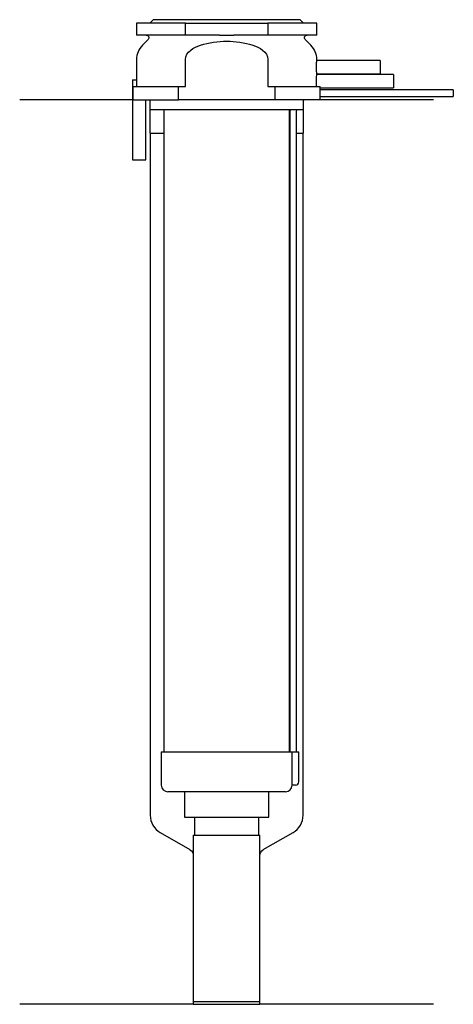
# Model space of a CAD drawing. Header units: millimetres. Extents: x 27 to 91, y 137 to 284.
import ezdxf

# ---------------------------------------------------------------- set-up
doc = ezdxf.new("R2010")
doc.units = ezdxf.units.MM
doc.layers.add('201', color=7, linetype='Continuous')
doc.layers.add('30', color=7, linetype='Continuous')

msp = doc.modelspace()

# ---------------------------------------------------------------- linework, layer by layer
at = {"layer": '201', "color": 113}
for p, q in [((43.43, 272.31), (26.53, 272.31)), ((45.93, 272.31), (46.03, 272.21)), ((46.03, 272.21), (46.03, 267.31)), ((69.03, 272.21), (69.13, 272.31)), ((69.03, 267.31), (69.03, 272.21)), ((88.53, 272.31), (71.53, 272.31)), ((46.03, 267.31), (46.08, 267.31)), ((46.08, 267.31), (48.13, 267.31)), ((46.08, 267.31), (46.08, 165)), ((66.93, 267.31), (66.98, 267.31)), ((67.98, 267.31), (68.98, 267.31)), ((68.98, 267.31), (69.03, 267.31)), ((68.98, 165), (68.98, 267.31)), ((47.58, 162.41), (52.03, 159.84)), ((63.02, 159.84), (67.48, 162.41)), ((52.53, 158.97), (52.53, 136.65)), ((62.52, 136.65), (62.52, 158.97)), ((52.53, 136.65), (26.53, 136.65)), ((52.53, 136.65), (62.52, 136.65)), ((88.53, 136.65), (62.52, 136.65))]:
    msp.add_line(p, q, dxfattribs=at)
for centre, start, end in [((49.08, 165), 180, 240), ((65.98, 165), -60, 0)]:
    msp.add_arc(centre, 3, start, end, dxfattribs=at)
at = {"layer": '201', "color": 113, "extrusion": (0, 0, -1)}
for centre, start, end in [((-51.53, 158.97), 120, 180), ((-63.52, 158.97), 0, 60)]:
    msp.add_arc(centre, 1, start, end, dxfattribs=at)
at = {"layer": '30', "color": 113}
for p, q in [((51.34, 283.81), (44.03, 283.81)), ((44.03, 283.81), (44.03, 282.01)), ((46.53, 284.31), (46.03, 283.81)), ((68.53, 284.31), (46.53, 284.31)), ((51.34, 282.01), (51.34, 283.81)), ((51.34, 283.81), (63.71, 283.81)), ((71.03, 283.81), (63.71, 283.81)), ((63.71, 283.81), (63.71, 282.01)), ((69.03, 283.81), (68.53, 284.31)), ((71.03, 282.01), (71.03, 283.81)), ((51.34, 282.01), (44.03, 282.01)), ((45.76, 281.33), (44.9, 280.48)), ((56.43, 282.01), (51.34, 282.01)), ((63.71, 282.01), (58.62, 282.01)), ((71.03, 282.01), (63.71, 282.01)), ((70.15, 280.48), (69.29, 281.33)), ((44.03, 278.35), (44.03, 275.31)), ((51.34, 274.31), (51.34, 278.35)), ((63.71, 278.35), (63.71, 274.31)), ((80.53, 278.21), (71.02, 278.21)), ((71.03, 278.2), (71.03, 278.35)), ((80.53, 278.21), (80.53, 276.21)), ((71.03, 276.1), (71.03, 276.21)), ((71.03, 276.21), (80.53, 276.21)), ((43.43, 275.31), (44.06, 275.31)), ((43.43, 275.31), (43.43, 263.31)), ((44.06, 274.31), (44.06, 275.31)), ((82.53, 276.11), (71.02, 276.11)), ((82.53, 276.11), (82.53, 274.11)), ((43.53, 274.31), (50.31, 274.31)), ((43.53, 272.31), (43.53, 274.31)), ((50.31, 274.31), (51.34, 274.31)), ((50.31, 272.31), (50.31, 274.31)), ((63.71, 274.31), (64.74, 274.31)), ((64.74, 274.31), (71.51, 274.31)), ((64.74, 274.31), (64.74, 272.31)), ((71.53, 273.81), (71.53, 274.11)), ((71.53, 274.11), (82.53, 274.11)), ((91.48, 273.81), (71.53, 273.81)), ((91.48, 273.81), (91.48, 272.81)), ((43.53, 272.31), (50.31, 272.31)), ((45.43, 263.31), (45.43, 272.31)), ((46.03, 272.31), (46.03, 270.81)), ((64.74, 272.31), (50.31, 272.31)), ((71.53, 272.31), (64.74, 272.31)), ((69.03, 270.81), (69.03, 272.31)), ((71.53, 272.31), (71.53, 272.81)), ((71.53, 272.81), (91.48, 272.81)), ((69.03, 270.81), (46.03, 270.81)), ((48.13, 270.81), (48.13, 174.51)), ((66.93, 174.51), (66.93, 270.81)), ((66.98, 270.31), (66.98, 174.51)), ((67.98, 174.51), (67.98, 270.31)), ((43.43, 263.31), (45.43, 263.31)), ((47.73, 174.51), (47.73, 169.51)), ((47.73, 174.51), (67.29, 174.51)), ((67.29, 174.51), (68.33, 174.51)), ((67.29, 174.51), (67.29, 170.01)), ((68.33, 170.01), (68.33, 174.51)), ((66.33, 168.51), (48.73, 168.51)), ((51.23, 168.51), (51.23, 164.69)), ((63.83, 164.69), (63.83, 168.51)), ((67.83, 169.51), (67.32, 169.51)), ((51.23, 164.69), (63.83, 164.69)), ((52.72, 164.69), (52.72, 161.99)), ((62.33, 161.99), (62.33, 164.69)), ((52.53, 161.99), (52.53, 137.09)), ((52.53, 161.99), (62.52, 161.99)), ((62.52, 137.09), (62.52, 161.99)), ((52.53, 137.09), (62.52, 137.09))]:
    msp.add_line(p, q, dxfattribs=at)
at = {"layer": '30', "color": 113, "extrusion": (0, 0, -1)}
for centre, radius, start, end in [((-45.48, 281.61), 0.4, 90, 225), ((-69.58, 281.61), 0.4, -45, 90), ((-70.48, 270.31), 2.5, 0, 11.5426)]:
    msp.add_arc(centre, radius, start, end, dxfattribs=at)
at = {"layer": '30', "color": 113}
for centre, radius, start, end in [((47.03, 278.35), 3, 135, 180), ((68.03, 278.35), 3, 0, 45), ((70.48, 270.31), 3.5, 171.7737, 180), ((67.83, 170.01), 0.5, -90, 0), ((48.73, 169.51), 1, 180, 270), ((66.33, 169.51), 1, -90, 0)]:
    msp.add_arc(centre, radius, start, end, dxfattribs=at)
for points, knots in [([(53.61, 280.48), (54.88, 280.87), (56.2, 281.1), (58.86, 281.1), (60.17, 280.87), (61.44, 280.48)], [0, 0, 0, 0, 0.5, 0.5, 1, 1, 1, 1]), ([(56.43, 282.01), (56.79, 282.01), (57.16, 282.01), (57.57, 282.01), (57.61, 282.01), (57.7, 282.01), (57.84, 282.01), (57.98, 282.01), (58.25, 282.01), (58.44, 282.01), (58.62, 282.01)], [0, 0, 0, 0, 0.5, 0.5, 0.5625, 0.5625, 0.625, 0.75, 0.75, 1, 1, 1, 1]), ([(51.34, 278.35), (51.34, 278.91), (51.7, 279.41), (52.57, 280.09), (53.09, 280.31), (53.61, 280.48)], [0, 0, 0, 0, 0.5, 0.5, 1, 1, 1, 1]), ([(61.44, 280.48), (61.96, 280.31), (62.48, 280.09), (63.35, 279.41), (63.71, 278.91), (63.71, 278.35)], [0, 0, 0, 0, 0.5, 0.5, 1, 1, 1, 1]), ([(71.03, 276.21), (71.03, 276.22), (71.02, 276.22), (71.02, 276.24), (71.02, 276.26), (71.02, 276.31), (71.02, 276.35), (71.01, 276.42), (71.01, 276.46), (71, 276.55), (71, 276.6), (71, 276.71), (71, 276.77), (70.99, 276.89), (70.99, 276.95), (70.99, 277.08), (70.99, 277.15), (70.99, 277.28), (70.99, 277.34), (70.99, 277.47), (70.99, 277.53), (71, 277.66), (71, 277.71), (71, 277.82), (71, 277.87), (71.01, 277.97), (71.01, 278.01), (71.02, 278.08), (71.02, 278.11), (71.02, 278.16), (71.02, 278.18), (71.02, 278.2), (71.02, 278.21), (71.03, 278.21), (71.03, 278.21), (71.03, 278.22)], [0, 0, 0, 0, 0.062498, 0.062498, 0.124996, 0.124996, 0.187494, 0.187494, 0.249992, 0.249992, 0.31249, 0.31249, 0.374988, 0.374988, 0.437486, 0.437486, 0.499984, 0.499984, 0.562482, 0.562482, 0.62498, 0.62498, 0.687478, 0.687478, 0.749976, 0.749976, 0.812474, 0.812474, 0.874972, 0.874972, 0.93747, 0.93747, 0.999968, 0.999968, 1, 1, 1, 1]), ([(71.01, 274.31), (71.01, 274.34), (71.01, 274.38), (71, 274.45), (71, 274.49), (71, 274.58), (71, 274.62), (70.99, 274.72), (70.99, 274.76), (70.99, 274.86), (70.99, 274.92), (70.99, 275.02), (70.99, 275.07), (70.99, 275.17), (70.99, 275.23), (70.99, 275.33), (70.99, 275.38), (70.99, 275.48), (70.99, 275.53), (71, 275.62), (71, 275.66), (71.01, 275.79), (71.01, 275.86), (71.01, 275.95), (71.02, 275.98), (71.02, 276.03), (71.02, 276.05), (71.02, 276.08), (71.02, 276.09), (71.02, 276.11), (71.03, 276.11), (71.03, 276.12)], [0, 0, 0, 0, 0.06253, 0.06253, 0.12506, 0.12506, 0.18759, 0.18759, 0.250121, 0.250121, 0.312651, 0.312651, 0.375181, 0.375181, 0.437711, 0.437711, 0.500241, 0.500241, 0.562771, 0.562771, 0.625301, 0.625301, 0.750362, 0.750362, 0.812892, 0.812892, 0.875422, 0.875422, 0.937952, 0.937952, 1, 1, 1, 1]), ([(71.53, 274.11), (71.52, 274.13), (71.52, 274.2), (71.52, 274.25), (71.51, 274.31)], [0, 0, 0, 0, 0.500941, 1, 1, 1, 1]), ([(71.53, 272.81), (71.52, 272.83), (71.52, 272.84), (71.52, 272.86), (71.52, 272.88), (71.52, 272.92), (71.52, 272.94), (71.52, 273.01), (71.52, 273.06), (71.52, 273.18), (71.52, 273.25), (71.52, 273.35), (71.52, 273.38), (71.52, 273.44), (71.52, 273.47), (71.52, 273.53), (71.52, 273.56), (71.52, 273.62), (71.52, 273.64), (71.52, 273.69), (71.52, 273.71), (71.52, 273.75), (71.52, 273.76), (71.52, 273.79), (71.52, 273.8), (71.53, 273.81), (71.53, 273.81)], [0, 0, 0, 0, 0.124994, 0.124994, 0.187492, 0.187492, 0.249989, 0.249989, 0.374983, 0.374983, 0.499978, 0.499978, 0.562475, 0.562475, 0.624972, 0.624972, 0.687469, 0.687469, 0.749966, 0.749966, 0.812464, 0.812464, 0.874961, 0.874961, 0.937458, 1, 1, 1, 1]), ([(67.29, 170.01), (67.29, 169.96), (67.29, 169.9), (67.29, 169.8), (67.3, 169.75), (67.3, 169.66), (67.3, 169.62), (67.31, 169.56), (67.31, 169.54), (67.32, 169.53), (67.32, 169.52), (67.32, 169.51)], [0, 0, 0, 0, 0.208628, 0.208628, 0.417496, 0.417496, 0.626503, 0.626503, 0.836751, 0.836751, 1, 1, 1, 1])]:
    msp.add_open_spline(points, degree=3, knots=knots, dxfattribs=at)

doc.saveas('drawing.dxf')
